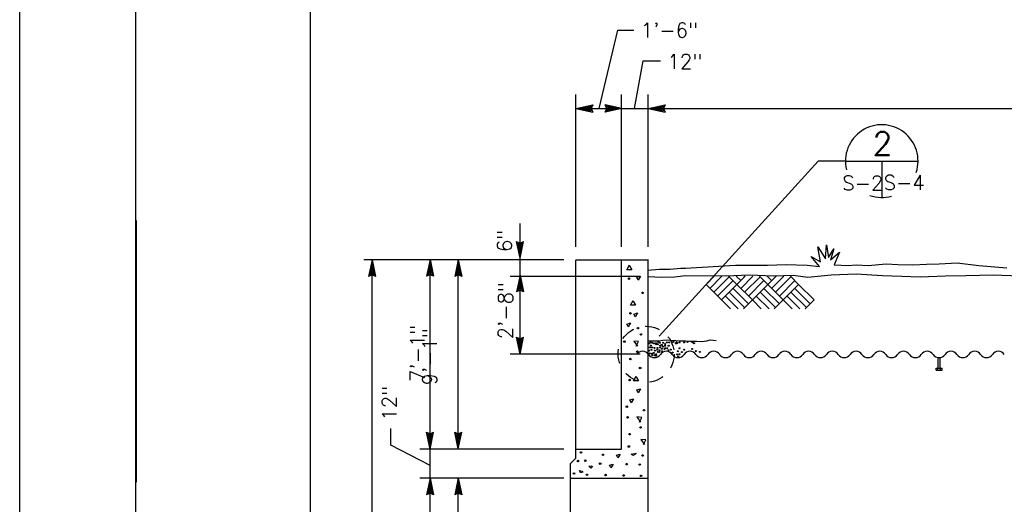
# Model space of a CAD drawing. Extents: x -22.3 to 19.7, y -11.8 to 18.2.
# Tile 5 of 20: x -22.3 to -13.8, y -5.2 to -1.1. Entities that reach past the tile are written whole.
import ezdxf
from ezdxf.enums import TextEntityAlignment as Align

# ---------------------------------------------------------------- set-up
doc = ezdxf.new("R2010")
doc.units = 0
doc.header["$MEASUREMENT"] = 0
doc.linetypes.add('HIDDEN2', pattern=[0.1875, 0.125, -0.0625])
doc.layers.add('01', color=7, linetype='CONTINUOUS')
doc.layers.add('02', color=7, linetype='CONTINUOUS')
doc.styles.add('TXT_SHX', font='txt.shx')

msp = doc.modelspace()

# ---------------------------------------------------------------- linework, layer by layer
at = {"layer": '01', "color": 7, "linetype": 'CONTINUOUS'}
for p, q in [((-22.3094, -11.8397), (-22.3094, 18.1603)), ((-21.3094, -10.8397), (-21.3094, 17.1603)), ((-19.8094, -10.3397), (-19.8094, 16.6603)), ((-17.3264, -1.8237), (-17.1644, -1.1507)), ((-17.1644, -1.1507), (-17.0284, -1.1507)), ((-17.0224, -1.8237), (-16.9484, -1.4137)), ((-16.9484, -1.4137), (-16.7984, -1.4137)), ((-17.5254, -3.0137), (-17.5254, -1.7037)), ((-17.1324, -3.0137), (-17.1324, -1.7037)), ((-16.9034, -3.0137), (-16.9034, -1.7037)), ((-17.5254, -1.8237), (-17.3814, -1.7927)), ((-17.5254, -1.8237), (-17.1304, -1.8237)), ((-17.5254, -1.8237), (-17.3814, -1.8547)), ((-17.4884, -1.8237), (-17.3944, -1.8037)), ((-17.4884, -1.8237), (-17.3944, -1.8437)), ((-17.4524, -1.8237), (-17.4074, -1.8137)), ((-17.4524, -1.8237), (-17.4074, -1.8327)), ((-17.4074, -1.8137), (-17.4114, -1.8237)), ((-17.4114, -1.8237), (-17.4074, -1.8327)), ((-17.3944, -1.8037), (-17.4034, -1.8237)), ((-17.4034, -1.8237), (-17.3944, -1.8437)), ((-17.3814, -1.7927), (-17.3954, -1.8237)), ((-17.3954, -1.8237), (-17.3814, -1.8547)), ((-17.1304, -1.8237), (-17.2744, -1.7927)), ((-17.2604, -1.8237), (-17.2744, -1.7927)), ((-17.1304, -1.8237), (-17.2744, -1.8547)), ((-17.2744, -1.8547), (-17.2604, -1.8237)), ((-17.1674, -1.8237), (-17.2614, -1.8037)), ((-17.2524, -1.8237), (-17.2614, -1.8037)), ((-17.1674, -1.8237), (-17.2614, -1.8437)), ((-17.2614, -1.8437), (-17.2524, -1.8237)), ((-17.2034, -1.8237), (-17.2484, -1.8147)), ((-17.2444, -1.8237), (-17.2484, -1.8147)), ((-17.2034, -1.8237), (-17.2484, -1.8337)), ((-17.2484, -1.8337), (-17.2444, -1.8237)), ((-17.1304, -1.8237), (-16.9034, -1.8237)), ((-16.9034, -1.8237), (-16.7594, -1.7927)), ((-16.9034, -1.8237), (-8.8024, -1.8237)), ((-16.9034, -1.8237), (-16.7594, -1.8547)), ((-16.8664, -1.8237), (-16.7724, -1.8037)), ((-16.8664, -1.8237), (-16.7724, -1.8437)), ((-16.8304, -1.8237), (-16.7854, -1.8137)), ((-16.8304, -1.8237), (-16.7854, -1.8327)), ((-16.7854, -1.8137), (-16.7894, -1.8237)), ((-16.7894, -1.8237), (-16.7854, -1.8327)), ((-16.7724, -1.8037), (-16.7814, -1.8237)), ((-16.7814, -1.8237), (-16.7724, -1.8437)), ((-16.7594, -1.7927), (-16.7734, -1.8237)), ((-16.7734, -1.8237), (-16.7594, -1.8547)), ((-15.4434, -2.2757), (-16.8084, -3.7797)), ((-15.2074, -2.2757), (-15.4434, -2.2757)), ((-21.3084, -2.7847), (-21.3084, -5.0347)), ((-18.0064, -3.1107), (-18.0064, -2.8107)), ((-18.0064, -3.1107), (-18.0374, -2.9667)), ((-18.0374, -2.9667), (-18.0064, -2.9807)), ((-18.0064, -3.0737), (-18.0264, -2.9797)), ((-18.0264, -2.9797), (-18.0064, -2.9887)), ((-18.0064, -3.0377), (-18.0164, -2.9927)), ((-18.0164, -2.9927), (-18.0064, -2.9967)), ((-18.0064, -3.1107), (-17.9754, -2.9667)), ((-18.0064, -2.9807), (-17.9754, -2.9667)), ((-18.0064, -3.0737), (-17.9864, -2.9797)), ((-18.0064, -2.9887), (-17.9864, -2.9797)), ((-18.0064, -3.0377), (-17.9974, -2.9927)), ((-18.0064, -2.9967), (-17.9974, -2.9927)), ((-17.6284, -3.1237), (-19.3484, -3.1237)), ((-19.2794, -3.1237), (-19.3104, -3.2677)), ((-19.2794, -7.6577), (-19.2794, -3.1237)), ((-19.2794, -3.1237), (-19.2484, -3.2677)), ((-18.7804, -3.1217), (-18.8114, -3.2657)), ((-18.7804, -4.7497), (-18.7804, -3.1217)), ((-18.7804, -3.1217), (-18.7494, -3.2657)), ((-18.5374, -3.1237), (-18.5684, -3.2677)), ((-18.5374, -4.7487), (-18.5374, -3.1237)), ((-18.5374, -3.1237), (-18.5064, -3.2677)), ((-18.0064, -3.2557), (-18.0064, -3.1107)), ((-17.5254, -4.8297), (-17.5254, -3.1237)), ((-17.5224, -3.1237), (-16.9014, -3.1237)), ((-17.1324, -4.7507), (-17.1324, -3.1237)), ((-16.9034, -7.9197), (-16.9034, -3.1257)), ((-19.2794, -3.1607), (-19.2994, -3.2547)), ((-19.2794, -3.1967), (-19.2884, -3.2417)), ((-19.2794, -3.1607), (-19.2594, -3.2547)), ((-19.2794, -3.1967), (-19.2694, -3.2417)), ((-18.7804, -3.1587), (-18.8004, -3.2527)), ((-18.7804, -3.1947), (-18.7894, -3.2397)), ((-18.7804, -3.1587), (-18.7604, -3.2527)), ((-18.7804, -3.1947), (-18.7704, -3.2397)), ((-18.5374, -3.1607), (-18.5574, -3.2547)), ((-18.5374, -3.1967), (-18.5464, -3.2417)), ((-18.5374, -3.1607), (-18.5174, -3.2547)), ((-18.5374, -3.1967), (-18.5274, -3.2417)), ((-19.2794, -3.2537), (-19.3104, -3.2677)), ((-19.2794, -3.2457), (-19.2994, -3.2547)), ((-19.2794, -3.2377), (-19.2884, -3.2417)), ((-19.2694, -3.2417), (-19.2794, -3.2377)), ((-19.2594, -3.2547), (-19.2794, -3.2457)), ((-19.2484, -3.2677), (-19.2794, -3.2537)), ((-18.7804, -3.2517), (-18.8114, -3.2657)), ((-18.7804, -3.2437), (-18.8004, -3.2527)), ((-18.7804, -3.2357), (-18.7894, -3.2397)), ((-18.7704, -3.2397), (-18.7804, -3.2357)), ((-18.7604, -3.2527), (-18.7804, -3.2437)), ((-18.7494, -3.2657), (-18.7804, -3.2517)), ((-18.5374, -3.2537), (-18.5684, -3.2677)), ((-18.5374, -3.2457), (-18.5574, -3.2547)), ((-18.5374, -3.2377), (-18.5464, -3.2417)), ((-18.5274, -3.2417), (-18.5374, -3.2377)), ((-18.5174, -3.2547), (-18.5374, -3.2457)), ((-18.5064, -3.2677), (-18.5374, -3.2537)), ((-16.9744, -3.2667), (-18.0924, -3.2667)), ((-18.0064, -3.2557), (-18.0374, -3.3997)), ((-18.0064, -3.2927), (-18.0264, -3.3867)), ((-18.0064, -3.9337), (-18.0064, -3.2557)), ((-18.0064, -3.2557), (-17.9754, -3.3997)), ((-18.0064, -3.2927), (-17.9864, -3.3867)), ((-16.4064, -3.3357), (-16.3354, -3.2647)), ((-16.3734, -3.3697), (-16.2694, -3.2647)), ((-16.3404, -3.4027), (-16.2074, -3.2687)), ((-16.1414, -3.3357), (-16.2124, -3.2647)), ((-16.1084, -3.3027), (-16.1464, -3.2647)), ((-16.1414, -3.3357), (-16.0704, -3.2647)), ((-16.1414, -3.3357), (-16.0704, -3.2647)), ((-16.1084, -3.3697), (-16.0034, -3.2647)), ((-16.0754, -3.2687), (-16.0794, -3.2647)), ((-16.0754, -3.4027), (-15.9424, -3.2687)), ((-15.8754, -3.3357), (-15.9474, -3.2647)), ((-15.8424, -3.3027), (-15.8804, -3.2647)), ((-15.8754, -3.3357), (-15.8044, -3.2647)), ((-15.8754, -3.3357), (-15.8044, -3.2647)), ((-15.8424, -3.3697), (-15.7374, -3.2647)), ((-15.8094, -3.2687), (-15.8134, -3.2647)), ((-15.8094, -3.4027), (-15.6764, -3.2687)), ((-15.6104, -3.3357), (-15.6814, -3.2647)), ((-18.0064, -3.3857), (-18.0374, -3.3997)), ((-18.0064, -3.3777), (-18.0264, -3.3867)), ((-18.0064, -3.3287), (-18.0154, -3.3737)), ((-18.0064, -3.3697), (-18.0154, -3.3737)), ((-18.0064, -3.3287), (-17.9964, -3.3737)), ((-17.9964, -3.3737), (-18.0064, -3.3697)), ((-17.9864, -3.3867), (-18.0064, -3.3777)), ((-17.9754, -3.3997), (-18.0064, -3.3857)), ((-16.2734, -3.4687), (-16.4064, -3.3357)), ((-16.3074, -3.4357), (-16.1744, -3.3027)), ((-16.2734, -3.4687), (-16.1414, -3.3357)), ((-16.0414, -3.5017), (-16.1744, -3.3697)), ((-16.0084, -3.4687), (-16.1414, -3.3357)), ((-16.0414, -3.4357), (-15.9094, -3.3027)), ((-16.0084, -3.4687), (-15.8754, -3.3357)), ((-15.7754, -3.5017), (-15.9094, -3.3697)), ((-15.6664, -3.5457), (-15.8754, -3.3357)), ((-15.7754, -3.4357), (-15.6434, -3.3027)), ((-15.7424, -3.4687), (-15.6104, -3.3357)), ((-15.5104, -3.5017), (-15.6434, -3.3697)), ((-15.4774, -3.4687), (-15.6104, -3.3357)), ((-16.1974, -3.5457), (-16.2734, -3.4687)), ((-16.1314, -3.5457), (-16.2404, -3.4357)), ((-16.0754, -3.5347), (-16.2074, -3.4027)), ((-16.0854, -3.5457), (-16.0084, -3.4687)), ((-15.9324, -3.5457), (-16.0084, -3.4687)), ((-15.8644, -3.5457), (-15.9754, -3.4357)), ((-15.8084, -3.5347), (-15.9424, -3.4027)), ((-15.8194, -3.5457), (-15.7424, -3.4687)), ((-15.5994, -3.5457), (-15.7094, -3.4357)), ((-15.5434, -3.5347), (-15.6764, -3.4027)), ((-15.5544, -3.5457), (-15.4774, -3.4687)), ((-18.0064, -3.9337), (-18.0374, -3.7897)), ((-18.0374, -3.7897), (-18.0064, -3.8037)), ((-18.0064, -3.8967), (-18.0264, -3.8027)), ((-18.0264, -3.8027), (-18.0064, -3.8117)), ((-18.0064, -3.9337), (-17.9754, -3.7897)), ((-18.0064, -3.8037), (-17.9754, -3.7897)), ((-18.0064, -3.8967), (-17.9864, -3.8027)), ((-18.0064, -3.8117), (-17.9864, -3.8027)), ((-18.0064, -3.8607), (-18.0164, -3.8157)), ((-18.0164, -3.8157), (-18.0064, -3.8197)), ((-18.0064, -3.8607), (-17.9974, -3.8157)), ((-18.0064, -3.8197), (-17.9974, -3.8157)), ((-16.9744, -3.9337), (-18.0924, -3.9337)), ((-14.4104, -4.0547), (-14.4104, -3.9637)), ((-14.3944, -4.0547), (-14.3944, -3.9637)), ((-14.4264, -4.0547), (-14.3754, -4.0547)), ((-14.4264, -4.0717), (-14.4264, -4.0547)), ((-14.4134, -4.0717), (-14.4134, -4.0547)), ((-14.3904, -4.0717), (-14.3904, -4.0547)), ((-14.3754, -4.0717), (-14.3754, -4.0547)), ((-14.4264, -4.0717), (-14.3754, -4.0717)), ((-19.1164, -4.7157), (-19.1164, -4.5727)), ((-18.7804, -4.7497), (-18.8114, -4.6057)), ((-18.8114, -4.6057), (-18.7804, -4.6197)), ((-18.7804, -4.7127), (-18.8004, -4.6187)), ((-18.8004, -4.6187), (-18.7804, -4.6277)), ((-18.7804, -4.6767), (-18.7904, -4.6317)), ((-18.7904, -4.6317), (-18.7804, -4.6357)), ((-18.7804, -4.7497), (-18.7494, -4.6057)), ((-18.7804, -4.6197), (-18.7494, -4.6057)), ((-18.7804, -4.7127), (-18.7604, -4.6187)), ((-18.7804, -4.6277), (-18.7604, -4.6187)), ((-18.7804, -4.6767), (-18.7714, -4.6317)), ((-18.7804, -4.6357), (-18.7714, -4.6317)), ((-18.5374, -4.7487), (-18.5684, -4.6047)), ((-18.5684, -4.6047), (-18.5374, -4.6187)), ((-18.5374, -4.7117), (-18.5574, -4.6177)), ((-18.5574, -4.6177), (-18.5374, -4.6267)), ((-18.5374, -4.6757), (-18.5474, -4.6307)), ((-18.5474, -4.6307), (-18.5374, -4.6347)), ((-18.5374, -4.7487), (-18.5064, -4.6047)), ((-18.5374, -4.6187), (-18.5064, -4.6047)), ((-18.5374, -4.7117), (-18.5174, -4.6177)), ((-18.5374, -4.6267), (-18.5174, -4.6177)), ((-18.5374, -4.6757), (-18.5284, -4.6307)), ((-18.5374, -4.6347), (-18.5284, -4.6307)), ((-18.7804, -4.8917), (-19.1164, -4.7157)), ((-17.6284, -4.7497), (-18.8684, -4.7497)), ((-18.7804, -4.9997), (-18.7804, -4.7497)), ((-17.5274, -4.7497), (-17.1334, -4.7497)), ((-17.5724, -4.8747), (-17.5254, -4.8297)), ((-17.5724, -7.6577), (-17.5724, -4.8747)), ((-17.6284, -4.9997), (-18.8684, -4.9997)), ((-18.7804, -4.9997), (-18.8114, -5.1437)), ((-18.7804, -5.0367), (-18.8004, -5.1307)), ((-18.7804, -5.0727), (-18.7894, -5.1177)), ((-18.7804, -7.6577), (-18.7804, -4.9997)), ((-18.7804, -4.9997), (-18.7494, -5.1437)), ((-18.7804, -5.0367), (-18.7604, -5.1307)), ((-18.7804, -5.0727), (-18.7704, -5.1177)), ((-18.5374, -4.9997), (-18.5684, -5.1437)), ((-18.5374, -5.0367), (-18.5574, -5.1307)), ((-18.5374, -5.0727), (-18.5464, -5.1177)), ((-18.5374, -7.6577), (-18.5374, -4.9997)), ((-18.5374, -4.9997), (-18.5064, -5.1437)), ((-18.5374, -5.0367), (-18.5174, -5.1307)), ((-18.5374, -5.0727), (-18.5274, -5.1177)), ((-17.5724, -4.9997), (-16.9034, -4.9997)), ((-18.7804, -5.1297), (-18.8114, -5.1437)), ((-18.7804, -5.1217), (-18.8004, -5.1307)), ((-18.7804, -5.1137), (-18.7894, -5.1177)), ((-18.7704, -5.1177), (-18.7804, -5.1137)), ((-18.7604, -5.1307), (-18.7804, -5.1217)), ((-18.7494, -5.1437), (-18.7804, -5.1297)), ((-18.5374, -5.1297), (-18.5684, -5.1437)), ((-18.5374, -5.1217), (-18.5574, -5.1307)), ((-18.5374, -5.1137), (-18.5464, -5.1177)), ((-18.5274, -5.1177), (-18.5374, -5.1137)), ((-18.5174, -5.1307), (-18.5374, -5.1217)), ((-18.5064, -5.1437), (-18.5374, -5.1297))]:
    msp.add_line(p, q, dxfattribs=at)
for points in [[(-16.9094, -3.2137), (-16.8064, -3.2047), (-16.7174, -3.2037), (-16.6234, -3.1947), (-16.5824, -3.1957), (-16.1534, -3.1697), (-15.8784, -3.1707), (-15.7164, -3.1627), (-15.5374, -3.1687), (-15.4304, -3.1817), (-15.5034, -3.0957), (-15.4214, -3.1407), (-15.4454, -3.0117), (-15.3784, -3.1167), (-15.3694, -2.9937), (-15.3524, -3.1037), (-15.3084, -3.0307), (-15.3364, -3.1237), (-15.2574, -3.0587), (-15.3054, -3.1657), (-15.1844, -3.1717), (-15.1134, -3.1657), (-15.0134, -3.1717), (-14.8574, -3.1577), (-14.7564, -3.1637), (-14.6294, -3.1677), (-14.5114, -3.1617), (-14.4024, -3.1577), (-14.2464, -3.1487), (-14.0604, -3.1727), (-13.8204, -3.1917)], [(-16.9024, -3.2667), (-16.7914, -3.2737), (-16.6754, -3.2707), (-16.5834, -3.2577), (-16.2334, -3.2617), (-16.0344, -3.2537), (-15.8224, -3.2617), (-15.6584, -3.2557), (-15.5314, -3.2717), (-15.3314, -3.2537), (-15.1154, -3.2457), (-14.8894, -3.2577), (-14.7234, -3.2657), (-14.5654, -3.2697), (-14.3484, -3.2607), (-14.1724, -3.2597), (-13.9384, -3.2537), (-13.7094, -3.2627)], [(-16.9044, -3.8207), (-16.8734, -3.8207), (-16.8404, -3.8207), (-16.8084, -3.8197), (-16.7774, -3.8157), (-16.7474, -3.8117), (-16.7084, -3.8157), (-16.6674, -3.8177), (-16.6314, -3.8207), (-16.5794, -3.8207), (-16.5454, -3.8227), (-16.4844, -3.8227), (-16.4404, -3.8247), (-16.3994, -3.8187), (-16.3714, -3.8127), (-16.3204, -3.8177)]]:
    msp.add_lwpolyline(points, dxfattribs=at)
at = {"layer": '01', "color": 7, "linetype": 'HIDDEN2'}
msp.add_circle((-16.9214, -3.9357), 0.2409, dxfattribs=at)
at = {"layer": '01', "color": 7, "linetype": 'CONTINUOUS'}
for centre in [(-16.8949, -3.8427), (-16.8889, -3.8767), (-16.8839, -3.8337), (-16.8819, -3.8607), (-16.8749, -3.8967), (-16.8689, -3.8367), (-16.8689, -3.8767), (-16.8549, -3.8427), (-16.8509, -3.8807), (-16.8369, -3.8407), (-16.8349, -3.8497), (-16.8279, -3.8967), (-16.8239, -3.8807), (-16.8219, -3.8497), (-16.8169, -3.8297), (-16.8039, -3.8367), (-16.8009, -3.8607), (-16.8009, -3.8767), (-16.7879, -3.8547), (-16.7879, -3.8877), (-16.7769, -3.8697), (-16.7749, -3.8367), (-16.7639, -3.8897), (-16.7569, -3.8477), (-16.7569, -3.8627), (-16.7569, -3.8837), (-16.7429, -3.8337), (-16.7409, -3.8837), (-16.7279, -3.8627), (-16.7229, -3.8337), (-16.7099, -3.8947), (-16.6879, -3.8297), (-16.6669, -3.8427), (-16.6609, -3.8337), (-16.6539, -3.8407), (-16.6339, -3.8337), (-16.6339, -3.8837), (-16.5959, -3.8337), (-16.5939, -3.8967), (-16.5669, -3.8297), (-16.5269, -3.8897), (-16.5219, -3.8337), (-16.5089, -3.8407), (-16.8949, -3.9037), (-16.8889, -3.9277), (-16.8709, -3.9437), (-16.8689, -3.9297), (-16.8549, -3.9237), (-16.8509, -3.9437), (-16.8479, -3.9037), (-16.8369, -3.9477), (-16.8349, -3.9347), (-16.8219, -3.9147), (-16.8079, -3.9007), (-16.8079, -3.9147), (-16.7839, -3.9097), (-16.7299, -3.9007), (-16.6939, -3.9217), (-16.6559, -3.9367), (-16.6499, -3.9097), (-16.6469, -3.9547), (-16.6359, -3.9347), (-16.6139, -3.9167), (-16.4949, -3.9077), (-16.4599, -3.9147)]:
    msp.add_circle(centre, 0.0043, dxfattribs=at)
for centre, start, end in [((-16.9524, -3.9712), 34.0772, 145.92281), ((-16.8504, -3.9022), 214.0772, 325.92281), ((-16.7484, -3.9712), 34.0772, 145.92281), ((-16.6464, -3.9022), 214.0772, 325.92281), ((-16.5444, -3.9712), 34.0772, 145.92281), ((-16.4424, -3.9022), 214.0772, 325.92281), ((-16.3404, -3.9712), 34.0772, 145.92281), ((-16.2384, -3.9022), 214.0772, 325.92281), ((-16.1364, -3.9712), 34.0772, 145.92281), ((-16.0344, -3.9022), 214.0772, 325.92281), ((-15.9324, -3.9712), 34.0772, 145.92281), ((-15.8304, -3.9022), 214.0772, 325.92281), ((-15.7284, -3.9712), 34.0772, 145.92281), ((-15.6264, -3.9022), 214.0772, 325.92281), ((-15.5244, -3.9712), 34.0772, 145.92281), ((-15.4224, -3.9022), 214.0772, 325.92281), ((-15.3204, -3.9712), 34.0772, 145.92281), ((-15.2184, -3.9022), 214.0772, 325.92281), ((-15.1164, -3.9712), 34.0772, 145.92281), ((-15.0144, -3.9022), 214.0772, 325.92281), ((-14.9124, -3.9712), 34.0772, 145.92281), ((-14.8104, -3.9022), 214.0772, 325.92281), ((-14.7084, -3.9712), 34.0772, 145.92281), ((-14.6064, -3.9022), 214.0772, 325.92281), ((-14.5044, -3.9712), 34.0772, 145.92281), ((-14.4024, -3.9022), 214.0772, 325.92281), ((-14.3004, -3.9712), 34.0772, 145.92281), ((-14.1984, -3.9022), 214.0772, 325.92281), ((-14.0964, -3.9712), 34.0772, 145.92281), ((-13.9944, -3.9022), 214.0772, 325.92281), ((-13.8924, -3.9712), 34.0772, 145.92281)]:
    msp.add_arc(centre, 0.0616, start, end, dxfattribs=at)
at = {"layer": '02', "color": 7, "linetype": 'CONTINUOUS'}
for p, q in [((-15.2074, -2.2757), (-14.5834, -2.2757)), ((-14.8954, -2.2757), (-14.8954, -2.5877))]:
    msp.add_line(p, q, dxfattribs=at)
for points in [[(-17.0644, -3.1747), (-17.0444, -3.2087), (-17.0884, -3.2087), (-17.0644, -3.1677)], [(-17.0334, -3.4797), (-17.0134, -3.5137), (-17.0574, -3.5137), (-17.0334, -3.4727)], [(-17.0064, -3.8667), (-16.9864, -3.8267), (-17.0274, -3.8227), (-16.9964, -3.8667)], [(-17.0064, -4.1307), (-16.9864, -4.1647), (-17.0304, -4.1647), (-17.0064, -4.1237)], [(-16.9794, -4.5177), (-16.9594, -4.4777), (-17.0004, -4.4737), (-16.9694, -4.5177)], [(-16.9454, -4.7117), (-16.9254, -4.6717), (-16.9664, -4.6677), (-16.9354, -4.7117)], [(-17.0134, -4.7927), (-17.0334, -4.8057), (-17.0504, -4.7927), (-17.0034, -4.7857)], [(-17.3844, -4.8967), (-17.3984, -4.9137), (-17.4154, -4.8967), (-17.3884, -4.8937)], [(-17.4654, -4.9477), (-17.4854, -4.9547), (-17.4954, -4.9337), (-17.4654, -4.9437)]]:
    msp.add_lwpolyline(points, dxfattribs=at)
for points in [[(-16.9704, -3.2637), (-16.9904, -3.2977), (-17.0014, -3.2737)], [(-16.9964, -3.5807), (-17.0164, -3.6147), (-17.0274, -3.5907)], [(-17.0564, -3.6667), (-17.0764, -3.7007), (-17.0884, -3.6767)], [(-16.9694, -4.2317), (-16.9894, -4.2657), (-17.0004, -4.2417)], [(-17.0294, -4.3177), (-17.0494, -4.3517), (-17.0614, -4.3277)], [(-17.1444, -4.7927), (-17.1644, -4.8267), (-17.1754, -4.8027)], [(-17.2044, -4.8787), (-17.2244, -4.9127), (-17.2364, -4.8887)]]:
    msp.add_lwpolyline(points, close=True, dxfattribs=at)
for centre in [(-17.0699, -3.2852), (-16.9519, -3.4082), (-17.0569, -3.5842), (-16.9929, -3.7112), (-16.9669, -3.7652), (-17.1079, -3.8262), (-17.0569, -3.9762), (-16.9969, -3.9132), (-16.9729, -4.0542), (-17.0639, -4.1572), (-17.0879, -4.3852), (-17.0809, -4.4772), (-16.9399, -4.4162), (-16.9699, -4.5642), (-17.0639, -4.6222), (-17.0709, -4.7282), (-17.4819, -4.7792), (-17.2939, -4.7992), (-16.9519, -4.8052), (-17.5089, -4.8532), (-17.4449, -4.8502), (-17.3169, -4.8762), (-17.0899, -4.8802), (-16.9769, -4.8832), (-17.5419, -4.9602), (-17.4299, -4.9712), (-17.2709, -4.9732), (-17.1149, -4.9772), (-16.9649, -4.9802)]:
    msp.add_circle(centre, 0.0065, dxfattribs=at)
for start, end in [(341.96976, 193.81208), (251.04049, 285.74671)]:
    msp.add_arc((-14.8954, -2.2757), 0.3125, start, end, dxfattribs=at)

# ---------------------------------------------------------------- texts
at = {"layer": '01', "color": 7, "linetype": 'CONTINUOUS', "style": 'TXT_SHX'}
for s, p in [('1\'-6"', (-16.9684, -1.2127)), ('12"', (-16.7394, -1.4827))]:
    msp.add_text(s, height=0.125, dxfattribs=at).set_placement(p)
for s, p in [('6"', (-18.0774, -2.9611)), ('2\'-8"', (-18.0684, -3.5608)), ('7\'-1"', (-18.8274, -3.9269)), ('9\'-1"', (-18.7214, -3.9569))]:
    msp.add_text(s, height=0.125, rotation=90, dxfattribs=at).set_placement(p, align=Align.CENTER)
msp.add_text('12"', height=0.125, rotation=90, dxfattribs=at).set_placement((-19.0684, -4.5067))
at = {"layer": '02', "color": 7, "linetype": 'CONTINUOUS', "style": 'TXT_SHX'}
for s, height, p in [('2', 0.2, (-14.8895, -2.2247)), ('S-2', 0.125, (-15.0589, -2.5267)), ('S-4', 0.125, (-14.703, -2.5227))]:
    msp.add_text(s, height=height, dxfattribs=at).set_placement(p, align=Align.CENTER)

doc.saveas('drawing.dxf')
